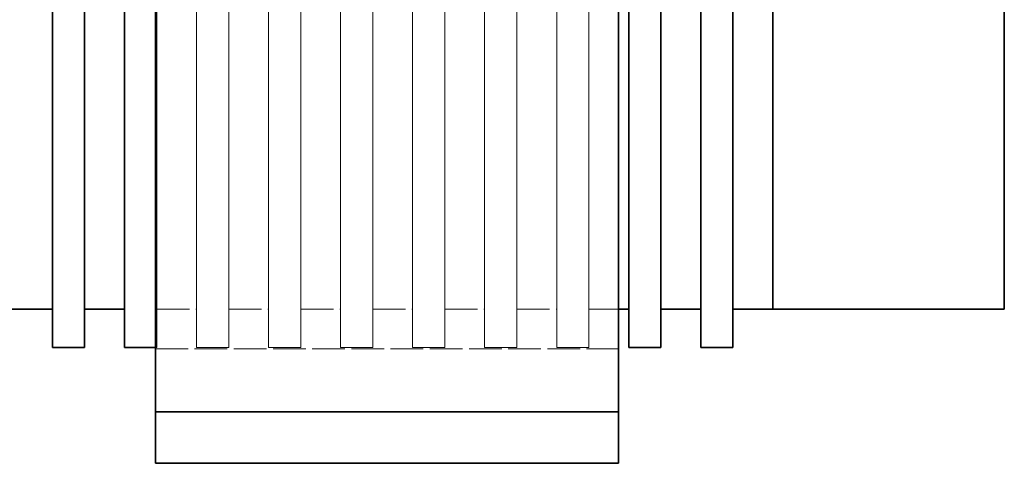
# Model space of a CAD drawing. Header units: millimetres. Extents: x 0 to 420, y 0 to 297.
# Tile 6 of 16: x 118 to 157, y 172 to 190. Entities that reach past the tile are written whole.
import ezdxf

# ---------------------------------------------------------------- set-up
doc = ezdxf.new("R2010")
doc.units = ezdxf.units.MM
doc.linetypes.add('DASHED', pattern=[1.524, 1.27, -0.254])
doc.layers.add('HIDDEN', color=7, linetype='DASHED', lineweight=13, true_color=0x969696)
doc.layers.add('OUTLINE', color=7, linetype='Continuous', lineweight=35, true_color=0x141414)

msp = doc.modelspace()

# ---------------------------------------------------------------- linework, layer by layer
at = {"layer": 'HIDDEN'}
for points in [[(123.75, 222), (123.75, 172.5)], [(141.75, 222), (141.75, 172.5)], [(123.75, 174.5), (123.75, 220)], [(141.75, 174.5), (141.75, 220)], [(119.75, 197.25), (119.75, 196), (119.75, 194.75), (119.75, 193.5), (119.75, 192.25), (119.75, 191), (119.75, 189.75), (119.75, 188.5), (119.75, 187.25), (119.75, 186), (119.75, 184.75), (119.75, 183.5), (119.75, 182.25), (119.75, 181), (119.75, 179.75), (119.75, 178.5)], [(121, 197.25), (121, 196), (121, 194.75), (121, 193.5), (121, 192.25), (121, 191), (121, 189.75), (121, 188.5), (121, 187.25), (121, 186), (121, 184.75), (121, 183.5), (121, 182.25), (121, 181), (121, 179.75), (121, 178.5)], [(122.55, 197.25), (122.55, 196), (122.55, 194.75), (122.55, 193.5), (122.55, 192.25), (122.55, 191), (122.55, 189.75), (122.55, 188.5), (122.55, 187.25), (122.55, 186), (122.55, 184.75), (122.55, 183.5), (122.55, 182.25), (122.55, 181), (122.55, 179.75), (122.55, 178.5)], [(123.75, 197.25), (123.75, 195.981), (123.75, 194.712), (123.75, 193.444), (123.75, 192.175), (123.75, 190.906), (123.75, 189.637), (123.75, 188.369), (123.75, 187.1), (123.75, 185.831), (123.75, 184.562), (123.75, 183.294), (123.75, 182.025), (123.75, 180.756), (123.75, 179.487), (123.75, 178.219), (123.75, 176.95)], [(123.8, 197.25), (123.8, 195.984), (123.8, 194.719), (123.8, 193.453), (123.8, 192.187), (123.8, 190.922), (123.8, 189.656), (123.8, 188.391), (123.8, 187.125), (123.8, 185.859), (123.8, 184.594), (123.8, 183.328), (123.8, 182.062), (123.8, 180.797), (123.8, 179.531), (123.8, 178.266), (123.8, 177)], [(123.8, 197.25), (123.8, 196), (123.8, 194.75), (123.8, 193.5), (123.8, 192.25), (123.8, 191), (123.8, 189.75), (123.8, 188.5), (123.8, 187.25), (123.8, 186), (123.8, 184.75), (123.8, 183.5), (123.8, 182.25), (123.8, 181), (123.8, 179.75), (123.8, 178.5)], [(125.35, 197.25), (125.35, 196), (125.35, 194.75), (125.35, 193.5), (125.35, 192.25), (125.35, 191), (125.35, 189.75), (125.35, 188.5), (125.35, 187.25), (125.35, 186), (125.35, 184.75), (125.35, 183.5), (125.35, 182.25), (125.35, 181), (125.35, 179.75), (125.35, 178.5)], [(125.35, 197.25), (125.35, 195.984), (125.35, 194.719), (125.35, 193.453), (125.35, 192.187), (125.35, 190.922), (125.35, 189.656), (125.35, 188.391), (125.35, 187.125), (125.35, 185.859), (125.35, 184.594), (125.35, 183.328), (125.35, 182.062), (125.35, 180.797), (125.35, 179.531), (125.35, 178.266), (125.35, 177)], [(126.6, 197.25), (126.6, 195.984), (126.6, 194.719), (126.6, 193.453), (126.6, 192.187), (126.6, 190.922), (126.6, 189.656), (126.6, 188.391), (126.6, 187.125), (126.6, 185.859), (126.6, 184.594), (126.6, 183.328), (126.6, 182.062), (126.6, 180.797), (126.6, 179.531), (126.6, 178.266), (126.6, 177)], [(126.6, 197.25), (126.6, 196), (126.6, 194.75), (126.6, 193.5), (126.6, 192.25), (126.6, 191), (126.6, 189.75), (126.6, 188.5), (126.6, 187.25), (126.6, 186), (126.6, 184.75), (126.6, 183.5), (126.6, 182.25), (126.6, 181), (126.6, 179.75), (126.6, 178.5)], [(128.15, 197.25), (128.15, 196), (128.15, 194.75), (128.15, 193.5), (128.15, 192.25), (128.15, 191), (128.15, 189.75), (128.15, 188.5), (128.15, 187.25), (128.15, 186), (128.15, 184.75), (128.15, 183.5), (128.15, 182.25), (128.15, 181), (128.15, 179.75), (128.15, 178.5)], [(128.15, 197.25), (128.15, 195.984), (128.15, 194.719), (128.15, 193.453), (128.15, 192.187), (128.15, 190.922), (128.15, 189.656), (128.15, 188.391), (128.15, 187.125), (128.15, 185.859), (128.15, 184.594), (128.15, 183.328), (128.15, 182.062), (128.15, 180.797), (128.15, 179.531), (128.15, 178.266), (128.15, 177)], [(129.4, 197.25), (129.4, 195.984), (129.4, 194.719), (129.4, 193.453), (129.4, 192.187), (129.4, 190.922), (129.4, 189.656), (129.4, 188.391), (129.4, 187.125), (129.4, 185.859), (129.4, 184.594), (129.4, 183.328), (129.4, 182.062), (129.4, 180.797), (129.4, 179.531), (129.4, 178.266), (129.4, 177)], [(129.4, 197.25), (129.4, 196), (129.4, 194.75), (129.4, 193.5), (129.4, 192.25), (129.4, 191), (129.4, 189.75), (129.4, 188.5), (129.4, 187.25), (129.4, 186), (129.4, 184.75), (129.4, 183.5), (129.4, 182.25), (129.4, 181), (129.4, 179.75), (129.4, 178.5)], [(130.95, 197.25), (130.95, 196), (130.95, 194.75), (130.95, 193.5), (130.95, 192.25), (130.95, 191), (130.95, 189.75), (130.95, 188.5), (130.95, 187.25), (130.95, 186), (130.95, 184.75), (130.95, 183.5), (130.95, 182.25), (130.95, 181), (130.95, 179.75), (130.95, 178.5)], [(130.95, 197.25), (130.95, 195.984), (130.95, 194.719), (130.95, 193.453), (130.95, 192.187), (130.95, 190.922), (130.95, 189.656), (130.95, 188.391), (130.95, 187.125), (130.95, 185.859), (130.95, 184.594), (130.95, 183.328), (130.95, 182.062), (130.95, 180.797), (130.95, 179.531), (130.95, 178.266), (130.95, 177)], [(132.2, 197.25), (132.2, 195.984), (132.2, 194.719), (132.2, 193.453), (132.2, 192.187), (132.2, 190.922), (132.2, 189.656), (132.2, 188.391), (132.2, 187.125), (132.2, 185.859), (132.2, 184.594), (132.2, 183.328), (132.2, 182.062), (132.2, 180.797), (132.2, 179.531), (132.2, 178.266), (132.2, 177)], [(132.2, 197.25), (132.2, 196), (132.2, 194.75), (132.2, 193.5), (132.2, 192.25), (132.2, 191), (132.2, 189.75), (132.2, 188.5), (132.2, 187.25), (132.2, 186), (132.2, 184.75), (132.2, 183.5), (132.2, 182.25), (132.2, 181), (132.2, 179.75), (132.2, 178.5)], [(133.75, 197.25), (133.75, 196), (133.75, 194.75), (133.75, 193.5), (133.75, 192.25), (133.75, 191), (133.75, 189.75), (133.75, 188.5), (133.75, 187.25), (133.75, 186), (133.75, 184.75), (133.75, 183.5), (133.75, 182.25), (133.75, 181), (133.75, 179.75), (133.75, 178.5)], [(133.75, 197.25), (133.75, 195.984), (133.75, 194.719), (133.75, 193.453), (133.75, 192.187), (133.75, 190.922), (133.75, 189.656), (133.75, 188.391), (133.75, 187.125), (133.75, 185.859), (133.75, 184.594), (133.75, 183.328), (133.75, 182.062), (133.75, 180.797), (133.75, 179.531), (133.75, 178.266), (133.75, 177)], [(135, 197.25), (135, 195.984), (135, 194.719), (135, 193.453), (135, 192.187), (135, 190.922), (135, 189.656), (135, 188.391), (135, 187.125), (135, 185.859), (135, 184.594), (135, 183.328), (135, 182.062), (135, 180.797), (135, 179.531), (135, 178.266), (135, 177)], [(135, 197.25), (135, 196), (135, 194.75), (135, 193.5), (135, 192.25), (135, 191), (135, 189.75), (135, 188.5), (135, 187.25), (135, 186), (135, 184.75), (135, 183.5), (135, 182.25), (135, 181), (135, 179.75), (135, 178.5)], [(136.55, 197.25), (136.55, 196), (136.55, 194.75), (136.55, 193.5), (136.55, 192.25), (136.55, 191), (136.55, 189.75), (136.55, 188.5), (136.55, 187.25), (136.55, 186), (136.55, 184.75), (136.55, 183.5), (136.55, 182.25), (136.55, 181), (136.55, 179.75), (136.55, 178.5)], [(136.55, 197.25), (136.55, 195.984), (136.55, 194.719), (136.55, 193.453), (136.55, 192.187), (136.55, 190.922), (136.55, 189.656), (136.55, 188.391), (136.55, 187.125), (136.55, 185.859), (136.55, 184.594), (136.55, 183.328), (136.55, 182.062), (136.55, 180.797), (136.55, 179.531), (136.55, 178.266), (136.55, 177)], [(137.8, 197.25), (137.8, 195.984), (137.8, 194.719), (137.8, 193.453), (137.8, 192.187), (137.8, 190.922), (137.8, 189.656), (137.8, 188.391), (137.8, 187.125), (137.8, 185.859), (137.8, 184.594), (137.8, 183.328), (137.8, 182.062), (137.8, 180.797), (137.8, 179.531), (137.8, 178.266), (137.8, 177)], [(137.8, 197.25), (137.8, 196), (137.8, 194.75), (137.8, 193.5), (137.8, 192.25), (137.8, 191), (137.8, 189.75), (137.8, 188.5), (137.8, 187.25), (137.8, 186), (137.8, 184.75), (137.8, 183.5), (137.8, 182.25), (137.8, 181), (137.8, 179.75), (137.8, 178.5)], [(139.35, 197.25), (139.35, 196), (139.35, 194.75), (139.35, 193.5), (139.35, 192.25), (139.35, 191), (139.35, 189.75), (139.35, 188.5), (139.35, 187.25), (139.35, 186), (139.35, 184.75), (139.35, 183.5), (139.35, 182.25), (139.35, 181), (139.35, 179.75), (139.35, 178.5)], [(139.35, 197.25), (139.35, 195.984), (139.35, 194.719), (139.35, 193.453), (139.35, 192.187), (139.35, 190.922), (139.35, 189.656), (139.35, 188.391), (139.35, 187.125), (139.35, 185.859), (139.35, 184.594), (139.35, 183.328), (139.35, 182.062), (139.35, 180.797), (139.35, 179.531), (139.35, 178.266), (139.35, 177)], [(140.6, 197.25), (140.6, 195.984), (140.6, 194.719), (140.6, 193.453), (140.6, 192.187), (140.6, 190.922), (140.6, 189.656), (140.6, 188.391), (140.6, 187.125), (140.6, 185.859), (140.6, 184.594), (140.6, 183.328), (140.6, 182.062), (140.6, 180.797), (140.6, 179.531), (140.6, 178.266), (140.6, 177)], [(140.6, 197.25), (140.6, 196), (140.6, 194.75), (140.6, 193.5), (140.6, 192.25), (140.6, 191), (140.6, 189.75), (140.6, 188.5), (140.6, 187.25), (140.6, 186), (140.6, 184.75), (140.6, 183.5), (140.6, 182.25), (140.6, 181), (140.6, 179.75), (140.6, 178.5)], [(141.75, 197.25), (141.75, 195.981), (141.75, 194.712), (141.75, 193.444), (141.75, 192.175), (141.75, 190.906), (141.75, 189.637), (141.75, 188.369), (141.75, 187.1), (141.75, 185.831), (141.75, 184.562), (141.75, 183.294), (141.75, 182.025), (141.75, 180.756), (141.75, 179.487), (141.75, 178.219), (141.75, 176.95)], [(142.15, 197.25), (142.15, 196), (142.15, 194.75), (142.15, 193.5), (142.15, 192.25), (142.15, 191), (142.15, 189.75), (142.15, 188.5), (142.15, 187.25), (142.15, 186), (142.15, 184.75), (142.15, 183.5), (142.15, 182.25), (142.15, 181), (142.15, 179.75), (142.15, 178.5)], [(143.4, 197.25), (143.4, 196), (143.4, 194.75), (143.4, 193.5), (143.4, 192.25), (143.4, 191), (143.4, 189.75), (143.4, 188.5), (143.4, 187.25), (143.4, 186), (143.4, 184.75), (143.4, 183.5), (143.4, 182.25), (143.4, 181), (143.4, 179.75), (143.4, 178.5)], [(144.95, 197.25), (144.95, 196), (144.95, 194.75), (144.95, 193.5), (144.95, 192.25), (144.95, 191), (144.95, 189.75), (144.95, 188.5), (144.95, 187.25), (144.95, 186), (144.95, 184.75), (144.95, 183.5), (144.95, 182.25), (144.95, 181), (144.95, 179.75), (144.95, 178.5)], [(146.2, 197.25), (146.2, 196), (146.2, 194.75), (146.2, 193.5), (146.2, 192.25), (146.2, 191), (146.2, 189.75), (146.2, 188.5), (146.2, 187.25), (146.2, 186), (146.2, 184.75), (146.2, 183.5), (146.2, 182.25), (146.2, 181), (146.2, 179.75), (146.2, 178.5)], [(119.75, 178.5), (119.75, 179.71), (119.75, 180.919), (119.75, 182.129), (119.75, 183.339), (119.75, 184.548), (119.75, 185.758), (119.75, 186.968), (119.75, 188.177), (119.75, 189.387), (119.75, 190.597)], [(119.75, 177), (119.75, 178.227), (119.75, 179.455), (119.75, 180.682), (119.75, 181.909), (119.75, 183.136), (119.75, 184.364), (119.75, 185.591), (119.75, 186.818), (119.75, 188.045), (119.75, 189.273), (119.75, 190.5)], [(121, 178.5), (121, 179.71), (121, 180.919), (121, 182.129), (121, 183.339), (121, 184.548), (121, 185.758), (121, 186.968), (121, 188.177), (121, 189.387), (121, 190.597)], [(121, 177), (121, 178.227), (121, 179.455), (121, 180.682), (121, 181.909), (121, 183.136), (121, 184.364), (121, 185.591), (121, 186.818), (121, 188.045), (121, 189.273), (121, 190.5)], [(122.55, 178.5), (122.55, 179.71), (122.55, 180.919), (122.55, 182.129), (122.55, 183.339), (122.55, 184.548), (122.55, 185.758), (122.55, 186.968), (122.55, 188.177), (122.55, 189.387), (122.55, 190.597)], [(122.55, 177), (122.55, 178.227), (122.55, 179.455), (122.55, 180.682), (122.55, 181.909), (122.55, 183.136), (122.55, 184.364), (122.55, 185.591), (122.55, 186.818), (122.55, 188.045), (122.55, 189.273), (122.55, 190.5)], [(123.75, 174.5), (123.75, 175.73), (123.75, 176.959), (123.75, 178.189), (123.75, 179.419), (123.75, 180.649), (123.75, 181.878), (123.75, 183.108), (123.75, 184.338), (123.75, 185.568), (123.75, 186.797), (123.75, 188.027), (123.75, 189.257), (123.75, 190.486)], [(123.75, 176.95), (123.75, 178.18), (123.75, 179.411), (123.75, 180.641), (123.75, 181.871), (123.75, 183.102), (123.75, 184.332), (123.75, 185.562), (123.75, 186.792), (123.75, 188.023), (123.75, 189.253), (123.75, 190.483)], [(123.8, 178.5), (123.8, 179.71), (123.8, 180.919), (123.8, 182.129), (123.8, 183.339), (123.8, 184.548), (123.8, 185.758), (123.8, 186.968), (123.8, 188.177), (123.8, 189.387), (123.8, 190.597)], [(123.8, 177), (123.8, 178.227), (123.8, 179.455), (123.8, 180.682), (123.8, 181.909), (123.8, 183.136), (123.8, 184.364), (123.8, 185.591), (123.8, 186.818), (123.8, 188.045), (123.8, 189.273), (123.8, 190.5)], [(125.35, 178.5), (125.35, 179.71), (125.35, 180.919), (125.35, 182.129), (125.35, 183.339), (125.35, 184.548), (125.35, 185.758), (125.35, 186.968), (125.35, 188.177), (125.35, 189.387), (125.35, 190.597)], [(125.35, 177), (125.35, 178.227), (125.35, 179.455), (125.35, 180.682), (125.35, 181.909), (125.35, 183.136), (125.35, 184.364), (125.35, 185.591), (125.35, 186.818), (125.35, 188.045), (125.35, 189.273), (125.35, 190.5)], [(126.6, 178.5), (126.6, 179.71), (126.6, 180.919), (126.6, 182.129), (126.6, 183.339), (126.6, 184.548), (126.6, 185.758), (126.6, 186.968), (126.6, 188.177), (126.6, 189.387), (126.6, 190.597)], [(126.6, 177), (126.6, 178.227), (126.6, 179.455), (126.6, 180.682), (126.6, 181.909), (126.6, 183.136), (126.6, 184.364), (126.6, 185.591), (126.6, 186.818), (126.6, 188.045), (126.6, 189.273), (126.6, 190.5)], [(128.15, 178.5), (128.15, 179.71), (128.15, 180.919), (128.15, 182.129), (128.15, 183.339), (128.15, 184.548), (128.15, 185.758), (128.15, 186.968), (128.15, 188.177), (128.15, 189.387), (128.15, 190.597)], [(128.15, 177), (128.15, 178.227), (128.15, 179.455), (128.15, 180.682), (128.15, 181.909), (128.15, 183.136), (128.15, 184.364), (128.15, 185.591), (128.15, 186.818), (128.15, 188.045), (128.15, 189.273), (128.15, 190.5)], [(129.4, 178.5), (129.4, 179.71), (129.4, 180.919), (129.4, 182.129), (129.4, 183.339), (129.4, 184.548), (129.4, 185.758), (129.4, 186.968), (129.4, 188.177), (129.4, 189.387), (129.4, 190.597)], [(129.4, 177), (129.4, 178.227), (129.4, 179.455), (129.4, 180.682), (129.4, 181.909), (129.4, 183.136), (129.4, 184.364), (129.4, 185.591), (129.4, 186.818), (129.4, 188.045), (129.4, 189.273), (129.4, 190.5)], [(130.95, 178.5), (130.95, 179.71), (130.95, 180.919), (130.95, 182.129), (130.95, 183.339), (130.95, 184.548), (130.95, 185.758), (130.95, 186.968), (130.95, 188.177), (130.95, 189.387), (130.95, 190.597)], [(130.95, 177), (130.95, 178.227), (130.95, 179.455), (130.95, 180.682), (130.95, 181.909), (130.95, 183.136), (130.95, 184.364), (130.95, 185.591), (130.95, 186.818), (130.95, 188.045), (130.95, 189.273), (130.95, 190.5)], [(132.2, 178.5), (132.2, 179.71), (132.2, 180.919), (132.2, 182.129), (132.2, 183.339), (132.2, 184.548), (132.2, 185.758), (132.2, 186.968), (132.2, 188.177), (132.2, 189.387), (132.2, 190.597)], [(132.2, 177), (132.2, 178.227), (132.2, 179.455), (132.2, 180.682), (132.2, 181.909), (132.2, 183.136), (132.2, 184.364), (132.2, 185.591), (132.2, 186.818), (132.2, 188.045), (132.2, 189.273), (132.2, 190.5)], [(133.75, 178.5), (133.75, 179.71), (133.75, 180.919), (133.75, 182.129), (133.75, 183.339), (133.75, 184.548), (133.75, 185.758), (133.75, 186.968), (133.75, 188.177), (133.75, 189.387), (133.75, 190.597)], [(133.75, 177), (133.75, 178.227), (133.75, 179.455), (133.75, 180.682), (133.75, 181.909), (133.75, 183.136), (133.75, 184.364), (133.75, 185.591), (133.75, 186.818), (133.75, 188.045), (133.75, 189.273), (133.75, 190.5)], [(135, 178.5), (135, 179.71), (135, 180.919), (135, 182.129), (135, 183.339), (135, 184.548), (135, 185.758), (135, 186.968), (135, 188.177), (135, 189.387), (135, 190.597)], [(135, 177), (135, 178.227), (135, 179.455), (135, 180.682), (135, 181.909), (135, 183.136), (135, 184.364), (135, 185.591), (135, 186.818), (135, 188.045), (135, 189.273), (135, 190.5)], [(136.55, 178.5), (136.55, 179.71), (136.55, 180.919), (136.55, 182.129), (136.55, 183.339), (136.55, 184.548), (136.55, 185.758), (136.55, 186.968), (136.55, 188.177), (136.55, 189.387), (136.55, 190.597)], [(136.55, 177), (136.55, 178.227), (136.55, 179.455), (136.55, 180.682), (136.55, 181.909), (136.55, 183.136), (136.55, 184.364), (136.55, 185.591), (136.55, 186.818), (136.55, 188.045), (136.55, 189.273), (136.55, 190.5)], [(137.8, 178.5), (137.8, 179.71), (137.8, 180.919), (137.8, 182.129), (137.8, 183.339), (137.8, 184.548), (137.8, 185.758), (137.8, 186.968), (137.8, 188.177), (137.8, 189.387), (137.8, 190.597)], [(137.8, 177), (137.8, 178.227), (137.8, 179.455), (137.8, 180.682), (137.8, 181.909), (137.8, 183.136), (137.8, 184.364), (137.8, 185.591), (137.8, 186.818), (137.8, 188.045), (137.8, 189.273), (137.8, 190.5)], [(139.35, 178.5), (139.35, 179.71), (139.35, 180.919), (139.35, 182.129), (139.35, 183.339), (139.35, 184.548), (139.35, 185.758), (139.35, 186.968), (139.35, 188.177), (139.35, 189.387), (139.35, 190.597)], [(139.35, 177), (139.35, 178.227), (139.35, 179.455), (139.35, 180.682), (139.35, 181.909), (139.35, 183.136), (139.35, 184.364), (139.35, 185.591), (139.35, 186.818), (139.35, 188.045), (139.35, 189.273), (139.35, 190.5)], [(140.6, 178.5), (140.6, 179.71), (140.6, 180.919), (140.6, 182.129), (140.6, 183.339), (140.6, 184.548), (140.6, 185.758), (140.6, 186.968), (140.6, 188.177), (140.6, 189.387), (140.6, 190.597)], [(140.6, 177), (140.6, 178.227), (140.6, 179.455), (140.6, 180.682), (140.6, 181.909), (140.6, 183.136), (140.6, 184.364), (140.6, 185.591), (140.6, 186.818), (140.6, 188.045), (140.6, 189.273), (140.6, 190.5)], [(141.75, 174.5), (141.75, 175.73), (141.75, 176.959), (141.75, 178.189), (141.75, 179.419), (141.75, 180.649), (141.75, 181.878), (141.75, 183.108), (141.75, 184.338), (141.75, 185.568), (141.75, 186.797), (141.75, 188.027), (141.75, 189.257), (141.75, 190.486)], [(141.75, 176.95), (141.75, 178.18), (141.75, 179.411), (141.75, 180.641), (141.75, 181.871), (141.75, 183.102), (141.75, 184.332), (141.75, 185.562), (141.75, 186.792), (141.75, 188.023), (141.75, 189.253), (141.75, 190.483)], [(142.15, 178.5), (142.15, 179.71), (142.15, 180.919), (142.15, 182.129), (142.15, 183.339), (142.15, 184.548), (142.15, 185.758), (142.15, 186.968), (142.15, 188.177), (142.15, 189.387), (142.15, 190.597)], [(142.15, 177), (142.15, 178.227), (142.15, 179.455), (142.15, 180.682), (142.15, 181.909), (142.15, 183.136), (142.15, 184.364), (142.15, 185.591), (142.15, 186.818), (142.15, 188.045), (142.15, 189.273), (142.15, 190.5)], [(143.4, 178.5), (143.4, 179.71), (143.4, 180.919), (143.4, 182.129), (143.4, 183.339), (143.4, 184.548), (143.4, 185.758), (143.4, 186.968), (143.4, 188.177), (143.4, 189.387), (143.4, 190.597)], [(143.4, 177), (143.4, 178.227), (143.4, 179.455), (143.4, 180.682), (143.4, 181.909), (143.4, 183.136), (143.4, 184.364), (143.4, 185.591), (143.4, 186.818), (143.4, 188.045), (143.4, 189.273), (143.4, 190.5)], [(144.95, 178.5), (144.95, 179.71), (144.95, 180.919), (144.95, 182.129), (144.95, 183.339), (144.95, 184.548), (144.95, 185.758), (144.95, 186.968), (144.95, 188.177), (144.95, 189.387), (144.95, 190.597)], [(144.95, 177), (144.95, 178.227), (144.95, 179.455), (144.95, 180.682), (144.95, 181.909), (144.95, 183.136), (144.95, 184.364), (144.95, 185.591), (144.95, 186.818), (144.95, 188.045), (144.95, 189.273), (144.95, 190.5)], [(146.2, 178.5), (146.2, 179.71), (146.2, 180.919), (146.2, 182.129), (146.2, 183.339), (146.2, 184.548), (146.2, 185.758), (146.2, 186.968), (146.2, 188.177), (146.2, 189.387), (146.2, 190.597)], [(146.2, 177), (146.2, 178.227), (146.2, 179.455), (146.2, 180.682), (146.2, 181.909), (146.2, 183.136), (146.2, 184.364), (146.2, 185.591), (146.2, 186.818), (146.2, 188.045), (146.2, 189.273), (146.2, 190.5)], [(147.75, 178.5), (147.75, 179.71), (147.75, 180.919), (147.75, 182.129), (147.75, 183.339), (147.75, 184.548), (147.75, 185.758), (147.75, 186.968), (147.75, 188.177), (147.75, 189.387), (147.75, 190.597)], [(147.75, 178.5), (147.75, 179.71), (147.75, 180.919), (147.75, 182.129), (147.75, 183.339), (147.75, 184.548), (147.75, 185.758), (147.75, 186.968), (147.75, 188.177), (147.75, 189.387), (147.75, 190.597)], [(156.75, 178.5), (156.75, 179.71), (156.75, 180.919), (156.75, 182.129), (156.75, 183.339), (156.75, 184.548), (156.75, 185.758), (156.75, 186.968), (156.75, 188.177), (156.75, 189.387), (156.75, 190.597)], [(123.8, 178.5), (125.35, 178.5)], [(126.6, 178.5), (128.15, 178.5)], [(129.4, 178.5), (130.95, 178.5)], [(132.2, 178.5), (133.75, 178.5)], [(135, 178.5), (136.55, 178.5)], [(137.8, 178.5), (139.35, 178.5)], [(140.6, 178.5), (141.75, 178.5)], [(123.75, 177), (123.8, 177)], [(123.75, 176.95), (141.75, 176.95)], [(125.35, 177), (126.6, 177)], [(128.15, 177), (129.4, 177)], [(130.95, 177), (132.2, 177)], [(133.75, 177), (135, 177)], [(136.55, 177), (137.8, 177)], [(139.35, 177), (140.6, 177)], [(141.75, 174.5), (123.75, 174.5)], [(123.75, 174.5), (141.75, 174.5)], [(123.75, 172.5), (141.75, 172.5)]]:
    msp.add_lwpolyline(points, dxfattribs=at)
at = {"layer": 'OUTLINE'}
for points in [[(119.75, 197.25), (119.75, 195.984), (119.75, 194.719), (119.75, 193.453), (119.75, 192.187), (119.75, 190.922), (119.75, 189.656), (119.75, 188.391), (119.75, 187.125), (119.75, 185.859), (119.75, 184.594), (119.75, 183.328), (119.75, 182.062), (119.75, 180.797), (119.75, 179.531), (119.75, 178.266), (119.75, 177)], [(121, 197.25), (121, 195.984), (121, 194.719), (121, 193.453), (121, 192.187), (121, 190.922), (121, 189.656), (121, 188.391), (121, 187.125), (121, 185.859), (121, 184.594), (121, 183.328), (121, 182.062), (121, 180.797), (121, 179.531), (121, 178.266), (121, 177)], [(122.55, 197.25), (122.55, 195.984), (122.55, 194.719), (122.55, 193.453), (122.55, 192.187), (122.55, 190.922), (122.55, 189.656), (122.55, 188.391), (122.55, 187.125), (122.55, 185.859), (122.55, 184.594), (122.55, 183.328), (122.55, 182.062), (122.55, 180.797), (122.55, 179.531), (122.55, 178.266), (122.55, 177)], [(123.75, 197.25), (123.75, 195.986), (123.75, 194.722), (123.75, 193.458), (123.75, 192.194), (123.75, 190.931), (123.75, 189.667), (123.75, 188.403), (123.75, 187.139), (123.75, 185.875), (123.75, 184.611), (123.75, 183.347), (123.75, 182.083), (123.75, 180.819), (123.75, 179.556), (123.75, 178.292), (123.75, 177.028), (123.75, 175.764), (123.75, 174.5)], [(141.75, 197.25), (141.75, 195.986), (141.75, 194.722), (141.75, 193.458), (141.75, 192.194), (141.75, 190.931), (141.75, 189.667), (141.75, 188.403), (141.75, 187.139), (141.75, 185.875), (141.75, 184.611), (141.75, 183.347), (141.75, 182.083), (141.75, 180.819), (141.75, 179.556), (141.75, 178.292), (141.75, 177.028), (141.75, 175.764), (141.75, 174.5)], [(142.15, 197.25), (142.15, 195.984), (142.15, 194.719), (142.15, 193.453), (142.15, 192.187), (142.15, 190.922), (142.15, 189.656), (142.15, 188.391), (142.15, 187.125), (142.15, 185.859), (142.15, 184.594), (142.15, 183.328), (142.15, 182.062), (142.15, 180.797), (142.15, 179.531), (142.15, 178.266), (142.15, 177)], [(143.4, 197.25), (143.4, 195.984), (143.4, 194.719), (143.4, 193.453), (143.4, 192.187), (143.4, 190.922), (143.4, 189.656), (143.4, 188.391), (143.4, 187.125), (143.4, 185.859), (143.4, 184.594), (143.4, 183.328), (143.4, 182.062), (143.4, 180.797), (143.4, 179.531), (143.4, 178.266), (143.4, 177)], [(144.95, 197.25), (144.95, 195.984), (144.95, 194.719), (144.95, 193.453), (144.95, 192.187), (144.95, 190.922), (144.95, 189.656), (144.95, 188.391), (144.95, 187.125), (144.95, 185.859), (144.95, 184.594), (144.95, 183.328), (144.95, 182.062), (144.95, 180.797), (144.95, 179.531), (144.95, 178.266), (144.95, 177)], [(146.2, 197.25), (146.2, 195.984), (146.2, 194.719), (146.2, 193.453), (146.2, 192.187), (146.2, 190.922), (146.2, 189.656), (146.2, 188.391), (146.2, 187.125), (146.2, 185.859), (146.2, 184.594), (146.2, 183.328), (146.2, 182.062), (146.2, 180.797), (146.2, 179.531), (146.2, 178.266), (146.2, 177)], [(147.75, 197.25), (147.75, 196), (147.75, 194.75), (147.75, 193.5), (147.75, 192.25), (147.75, 191), (147.75, 189.75), (147.75, 188.5), (147.75, 187.25), (147.75, 186), (147.75, 184.75), (147.75, 183.5), (147.75, 182.25), (147.75, 181), (147.75, 179.75), (147.75, 178.5)], [(147.75, 197.25), (147.75, 196), (147.75, 194.75), (147.75, 193.5), (147.75, 192.25), (147.75, 191), (147.75, 189.75), (147.75, 188.5), (147.75, 187.25), (147.75, 186), (147.75, 184.75), (147.75, 183.5), (147.75, 182.25), (147.75, 181), (147.75, 179.75), (147.75, 178.5)], [(156.75, 197.25), (156.75, 196), (156.75, 194.75), (156.75, 193.5), (156.75, 192.25), (156.75, 191), (156.75, 189.75), (156.75, 188.5), (156.75, 187.25), (156.75, 186), (156.75, 184.75), (156.75, 183.5), (156.75, 182.25), (156.75, 181), (156.75, 179.75), (156.75, 178.5)], [(115.75, 178.5), (119.75, 178.5)], [(121, 178.5), (122.55, 178.5)], [(141.75, 178.5), (142.15, 178.5)], [(143.4, 178.5), (144.95, 178.5)], [(146.2, 178.5), (147.75, 178.5)], [(147.75, 178.5), (156.75, 178.5)], [(119.75, 177), (121, 177)], [(122.55, 177), (123.75, 177)], [(142.15, 177), (143.4, 177)], [(144.95, 177), (146.2, 177)], [(123.75, 172.5), (123.75, 174.5)], [(123.75, 174.5), (141.75, 174.5)], [(141.75, 172.5), (141.75, 174.5)], [(123.75, 172.5), (141.75, 172.5)]]:
    msp.add_lwpolyline(points, dxfattribs=at)

doc.saveas('drawing.dxf')
